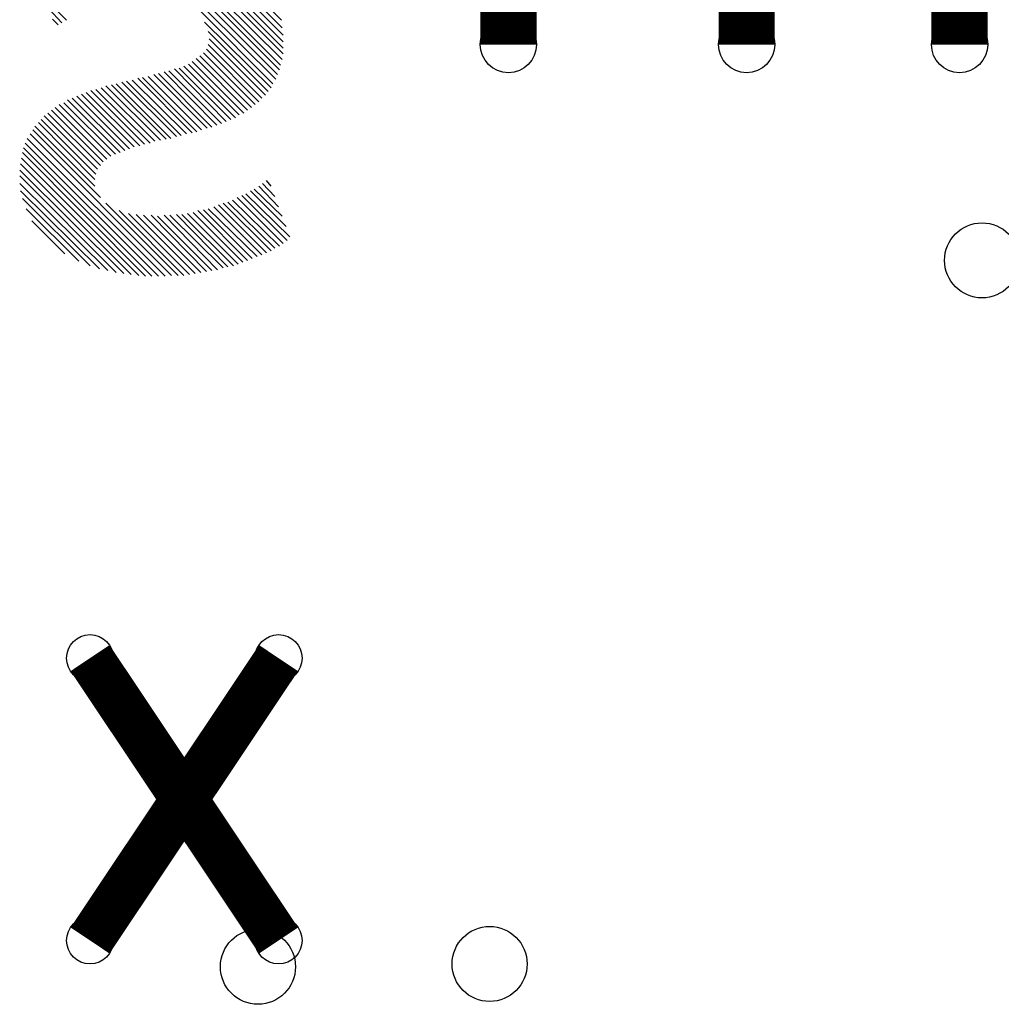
# Model space of a CAD drawing. Extents: x 0 to 23.8, y 0 to 22.7.
# Tile 8 of 14: x 12.2 to 14.9, y 12.5 to 15.2. Entities that reach past the tile are written whole.
import ezdxf

# ---------------------------------------------------------------- set-up
doc = ezdxf.new("R2010")
doc.units = 0
doc.layers.get('0').update_dxf_attribs({"linetype": 'CONTINUOUS'})
doc.layers.add('XIAOESP32C3_GBO', color=7, linetype='CONTINUOUS')
doc.layers.add('XIAOESP32C3_TXT', color=14, linetype='CONTINUOUS')

# ---------------------------------------------------------------- blocks, each defined once
blk = doc.blocks.new('ROUND_14')
blk.add_circle((0, 0), 0.0635)
blk = doc.blocks.new('ROUND_12')
blk.add_circle((0, 0), 0.0762)
blk = doc.blocks.new('ROUND_3')
blk.add_circle((0, 0), 0)
blk = doc.blocks.new('ROUND_24')
blk.add_circle((0, 0), 0.1016)

msp = doc.modelspace()

# ---------------------------------------------------------------- linework, layer by layer
at = {"layer": 'XIAOESP32C3_GBO'}
for points, const_width in [([(13.55598, 15.08506), (13.55598, 15.9512)], 0.1524), ([(14.20114, 15.66164), (14.20114, 15.08506)], 0.1524), ([(14.77772, 15.08506), (14.77772, 15.66164)], 0.1524), ([(12.93368, 12.65936), (12.42314, 13.4239)], 0.127), ([(12.42314, 12.65936), (12.93368, 13.4239)], 0.127)]:
    msp.add_lwpolyline(points, dxfattribs=dict(at, const_width=const_width))
for points in [[(12.91844, 14.97838), (12.53236, 15.367)], [(12.5476, 15.367), (12.92606, 14.99108)], [(12.93114, 15.00378), (12.56538, 15.36954)], [(12.58316, 15.36954), (12.93622, 15.01648)], [(12.93876, 15.02918), (12.60094, 15.367)], [(12.61872, 15.367), (12.94384, 15.04442)], [(12.94638, 15.05966), (12.63904, 15.367)], [(12.65936, 15.36446), (12.94638, 15.0749)], [(12.94638, 15.09268), (12.67968, 15.35938)], [(12.7, 15.35684), (12.94638, 15.11046)], [(12.94384, 15.13078), (12.7254, 15.35176)], [(12.74826, 15.34414), (12.9413, 15.1511)], [(12.35964, 15.1511), (12.30122, 15.20952)], [(12.31138, 15.18158), (12.34694, 15.14348)], [(12.33678, 15.1384), (12.32154, 15.15364)], [(12.91336, 14.96822), (12.73302, 15.14602)], [(12.74318, 15.12062), (12.90574, 14.95806)], [(12.89812, 14.9479), (12.74572, 15.1003)], [(12.73048, 15.0622), (12.87018, 14.9225)], [(12.88034, 14.93012), (12.7381, 15.07236)], [(12.74318, 15.08506), (12.88796, 14.94028)], [(12.8397, 14.89964), (12.7, 15.03934)], [(12.71016, 15.04696), (12.84986, 14.90726)], [(12.86002, 14.91488), (12.72032, 15.05458)], [(12.76604, 14.86662), (12.6238, 15.0114)], [(12.6365, 15.01394), (12.77874, 14.8717)], [(12.79144, 14.87678), (12.65174, 15.01902)], [(12.66444, 15.02156), (12.80414, 14.88186)], [(12.81684, 14.88694), (12.67714, 15.02664)], [(12.68984, 15.03172), (12.827, 14.89456)], [(12.65682, 14.83614), (12.5095, 14.98346)], [(12.5222, 14.986), (12.66952, 14.83868)], [(12.68476, 14.84376), (12.53744, 14.98854)], [(12.55268, 14.99362), (12.7, 14.8463)], [(12.7127, 14.84884), (12.56538, 14.99616)], [(12.58062, 14.9987), (12.7254, 14.85392)], [(12.74064, 14.859), (12.59586, 15.00378)], [(12.60856, 15.00632), (12.75334, 14.86154)], [(12.41298, 14.95552), (12.55776, 14.81074)], [(12.57046, 14.81582), (12.42568, 14.9606)], [(12.43838, 14.96314), (12.5857, 14.81836)], [(12.5984, 14.82344), (12.45362, 14.96822)], [(12.46632, 14.9733), (12.61364, 14.82598)], [(12.62888, 14.82852), (12.48156, 14.97584)], [(12.49426, 14.97838), (12.64158, 14.83106)], [(12.50442, 14.79296), (12.36218, 14.9352)], [(12.37488, 14.94028), (12.51712, 14.79804)], [(12.52982, 14.80312), (12.38758, 14.94536)], [(12.40028, 14.95044), (12.54252, 14.8082)], [(12.4587, 14.76756), (12.319, 14.90726)], [(12.32916, 14.91488), (12.46886, 14.77518)], [(12.47902, 14.7828), (12.33932, 14.9225)], [(12.35202, 14.92758), (12.49172, 14.78788)], [(12.29106, 14.88186), (12.43838, 14.73454)], [(12.44346, 14.74724), (12.29868, 14.89202)], [(12.30884, 14.89964), (12.45108, 14.7574)], [(12.45108, 14.67104), (12.2682, 14.85392)], [(12.27328, 14.86408), (12.43584, 14.70152)], [(12.43584, 14.7193), (12.28344, 14.87424)], [(12.25296, 14.83106), (12.62634, 14.45768)], [(12.26058, 14.84376), (12.64412, 14.46022)], [(12.2428, 14.80566), (12.59078, 14.45768)], [(12.60856, 14.45768), (12.24788, 14.81836)], [(12.23772, 14.77772), (12.55522, 14.46022)], [(12.573, 14.45768), (12.24026, 14.79296)], [(12.23264, 14.7447), (12.51458, 14.4653)], [(12.5349, 14.46276), (12.23518, 14.76248)], [(12.49426, 14.46784), (12.23264, 14.72946)], [(12.91336, 14.70152), (12.90066, 14.71676)], [(12.23264, 14.70914), (12.4714, 14.47292)], [(12.44854, 14.478), (12.23518, 14.68882)], [(12.954, 14.5923), (12.85748, 14.68882)], [(12.86764, 14.6939), (12.94384, 14.62024)], [(12.93368, 14.64564), (12.88034, 14.70152)], [(12.8905, 14.70914), (12.92352, 14.67358)], [(12.24026, 14.6685), (12.42314, 14.48562)], [(12.93622, 14.53896), (12.80922, 14.66342)], [(12.82192, 14.67104), (12.94638, 14.54658)], [(12.95654, 14.5542), (12.83462, 14.67612)], [(12.84478, 14.6812), (12.96416, 14.56436)], [(12.39266, 14.49832), (12.25042, 14.64056)], [(12.6619, 14.46022), (12.46632, 14.6558)], [(12.50188, 14.63548), (12.67714, 14.46022)], [(12.71524, 14.63548), (12.84986, 14.50086)], [(12.86256, 14.50594), (12.73048, 14.63802)], [(12.74318, 14.64056), (12.87526, 14.51102)], [(12.88796, 14.5161), (12.75842, 14.64564)], [(12.77112, 14.65072), (12.90066, 14.52118)], [(12.91336, 14.52626), (12.78382, 14.6558)], [(12.79652, 14.65834), (12.92352, 14.53388)], [(12.69238, 14.46276), (12.52728, 14.62786)], [(12.5476, 14.62532), (12.70762, 14.4653)], [(12.72286, 14.46784), (12.56792, 14.62278)], [(12.58824, 14.62278), (12.7381, 14.47038)], [(12.75334, 14.47292), (12.60602, 14.62024)], [(12.6238, 14.62278), (12.76858, 14.47546)], [(12.78382, 14.48054), (12.63904, 14.62278)], [(12.65682, 14.62532), (12.79652, 14.48308)], [(12.81176, 14.48562), (12.67206, 14.62532)], [(12.6873, 14.62786), (12.82446, 14.4907)], [(12.83716, 14.49578), (12.70254, 14.6304)], [(12.26566, 14.60754), (12.35456, 14.51864)]]:
    msp.add_lwpolyline(points, dxfattribs=at)

# ---------------------------------------------------------------- block references
for name, p in [('ROUND_3', (12.35964, 15.1511)), ('ROUND_3', (12.9413, 15.1511)), ('ROUND_3', (12.73302, 15.14602)), ('ROUND_3', (12.34694, 15.14348)), ('ROUND_12', (13.55598, 15.08506)), ('ROUND_12', (14.20114, 15.08506)), ('ROUND_12', (14.77772, 15.08506)), ('ROUND_3', (12.33678, 15.1384)), ('ROUND_3', (12.94384, 15.13078)), ('ROUND_3', (12.74318, 15.12062)), ('ROUND_3', (12.94638, 15.11046)), ('ROUND_3', (12.74572, 15.1003)), ('ROUND_3', (12.94638, 15.09268)), ('ROUND_3', (12.74318, 15.08506)), ('ROUND_3', (12.94638, 15.0749)), ('ROUND_3', (12.7381, 15.07236)), ('ROUND_3', (12.73048, 15.0622)), ('ROUND_3', (12.94638, 15.05966)), ('ROUND_3', (12.72032, 15.05458)), ('ROUND_3', (12.71016, 15.04696)), ('ROUND_3', (12.94384, 15.04442)), ('ROUND_3', (12.7, 15.03934)), ('ROUND_3', (12.68984, 15.03172)), ('ROUND_3', (12.93876, 15.02918)), ('ROUND_3', (12.67714, 15.02664)), ('ROUND_3', (12.66444, 15.02156)), ('ROUND_3', (12.65174, 15.01902)), ('ROUND_3', (12.93622, 15.01648)), ('ROUND_3', (12.6365, 15.01394)), ('ROUND_3', (12.6238, 15.0114)), ('ROUND_3', (12.60856, 15.00632)), ('ROUND_3', (12.93114, 15.00378)), ('ROUND_3', (12.59586, 15.00378)), ('ROUND_3', (12.58062, 14.9987)), ('ROUND_3', (12.56538, 14.99616)), ('ROUND_3', (12.55268, 14.99362)), ('ROUND_3', (12.92606, 14.99108)), ('ROUND_3', (12.53744, 14.98854)), ('ROUND_3', (12.5222, 14.986)), ('ROUND_3', (12.5095, 14.98346)), ('ROUND_3', (12.91844, 14.97838)), ('ROUND_3', (12.49426, 14.97838)), ('ROUND_3', (12.48156, 14.97584)), ('ROUND_3', (12.46632, 14.9733)), ('ROUND_3', (12.91336, 14.96822)), ('ROUND_3', (12.45362, 14.96822)), ('ROUND_3', (12.43838, 14.96314)), ('ROUND_3', (12.42568, 14.9606)), ('ROUND_3', (12.90574, 14.95806)), ('ROUND_3', (12.41298, 14.95552)), ('ROUND_3', (12.40028, 14.95044)), ('ROUND_3', (12.89812, 14.9479)), ('ROUND_3', (12.38758, 14.94536)), ('ROUND_3', (12.37488, 14.94028)), ('ROUND_3', (12.88796, 14.94028)), ('ROUND_3', (12.36218, 14.9352)), ('ROUND_3', (12.88034, 14.93012)), ('ROUND_3', (12.35202, 14.92758)), ('ROUND_3', (12.33932, 14.9225)), ('ROUND_3', (12.87018, 14.9225)), ('ROUND_3', (12.32916, 14.91488)), ('ROUND_3', (12.86002, 14.91488)), ('ROUND_3', (12.319, 14.90726)), ('ROUND_3', (12.84986, 14.90726)), ('ROUND_3', (12.30884, 14.89964)), ('ROUND_3', (12.8397, 14.89964)), ('ROUND_3', (12.827, 14.89456)), ('ROUND_3', (12.29868, 14.89202)), ('ROUND_3', (12.81684, 14.88694)), ('ROUND_3', (12.29106, 14.88186)), ('ROUND_3', (12.80414, 14.88186)), ('ROUND_3', (12.79144, 14.87678)), ('ROUND_3', (12.28344, 14.87424)), ('ROUND_3', (12.77874, 14.8717)), ('ROUND_3', (12.76604, 14.86662)), ('ROUND_3', (12.27328, 14.86408)), ('ROUND_3', (12.75334, 14.86154)), ('ROUND_3', (12.74064, 14.859)), ('ROUND_3', (12.2682, 14.85392)), ('ROUND_3', (12.7254, 14.85392)), ('ROUND_3', (12.7127, 14.84884)), ('ROUND_3', (12.7, 14.8463)), ('ROUND_3', (12.26058, 14.84376)), ('ROUND_3', (12.68476, 14.84376)), ('ROUND_3', (12.66952, 14.83868)), ('ROUND_3', (12.65682, 14.83614)), ('ROUND_3', (12.64158, 14.83106)), ('ROUND_3', (12.25296, 14.83106)), ('ROUND_3', (12.62888, 14.82852)), ('ROUND_3', (12.61364, 14.82598)), ('ROUND_3', (12.5984, 14.82344)), ('ROUND_3', (12.5857, 14.81836)), ('ROUND_3', (12.24788, 14.81836)), ('ROUND_3', (12.57046, 14.81582)), ('ROUND_3', (12.55776, 14.81074)), ('ROUND_3', (12.54252, 14.8082)), ('ROUND_3', (12.2428, 14.80566)), ('ROUND_3', (12.52982, 14.80312)), ('ROUND_3', (12.51712, 14.79804)), ('ROUND_3', (12.50442, 14.79296)), ('ROUND_3', (12.24026, 14.79296)), ('ROUND_3', (12.49172, 14.78788)), ('ROUND_3', (12.47902, 14.7828)), ('ROUND_3', (12.23772, 14.77772)), ('ROUND_3', (12.46886, 14.77518)), ('ROUND_3', (12.4587, 14.76756)), ('ROUND_3', (12.23518, 14.76248)), ('ROUND_3', (12.45108, 14.7574)), ('ROUND_3', (12.44346, 14.74724)), ('ROUND_3', (12.23264, 14.7447)), ('ROUND_3', (12.43838, 14.73454)), ('ROUND_3', (12.23264, 14.72946)), ('ROUND_3', (12.43584, 14.7193)), ('ROUND_3', (12.90066, 14.71676)), ('ROUND_3', (12.8905, 14.70914)), ('ROUND_3', (12.23264, 14.70914)), ('ROUND_3', (12.43584, 14.70152)), ('ROUND_3', (12.88034, 14.70152)), ('ROUND_3', (12.91336, 14.70152)), ('ROUND_3', (12.86764, 14.6939)), ('ROUND_3', (12.85748, 14.68882)), ('ROUND_3', (12.23518, 14.68882)), ('ROUND_3', (12.84478, 14.6812)), ('ROUND_3', (12.83462, 14.67612)), ('ROUND_3', (12.92352, 14.67358)), ('ROUND_3', (12.45108, 14.67104)), ('ROUND_3', (12.82192, 14.67104)), ('ROUND_3', (12.24026, 14.6685)), ('ROUND_3', (12.80922, 14.66342)), ('ROUND_3', (12.79652, 14.65834)), ('ROUND_3', (12.46632, 14.6558)), ('ROUND_3', (12.78382, 14.6558)), ('ROUND_3', (12.77112, 14.65072)), ('ROUND_3', (12.75842, 14.64564)), ('ROUND_3', (12.93368, 14.64564)), ('ROUND_3', (12.74318, 14.64056)), ('ROUND_3', (12.25042, 14.64056)), ('ROUND_3', (12.73048, 14.63802)), ('ROUND_3', (12.50188, 14.63548)), ('ROUND_3', (12.71524, 14.63548)), ('ROUND_3', (12.70254, 14.6304)), ('ROUND_3', (12.52728, 14.62786)), ('ROUND_3', (12.6873, 14.62786)), ('ROUND_3', (12.5476, 14.62532)), ('ROUND_3', (12.65682, 14.62532)), ('ROUND_3', (12.67206, 14.62532)), ('ROUND_3', (12.56792, 14.62278)), ('ROUND_3', (12.58824, 14.62278)), ('ROUND_3', (12.6238, 14.62278)), ('ROUND_3', (12.63904, 14.62278)), ('ROUND_3', (12.60602, 14.62024)), ('ROUND_3', (12.94384, 14.62024)), ('ROUND_3', (12.26566, 14.60754)), ('ROUND_3', (12.954, 14.5923)), ('ROUND_3', (12.96416, 14.56436)), ('ROUND_3', (12.95654, 14.5542)), ('ROUND_3', (12.94638, 14.54658)), ('ROUND_3', (12.93622, 14.53896)), ('ROUND_3', (12.92352, 14.53388)), ('ROUND_3', (12.91336, 14.52626)), ('ROUND_3', (12.90066, 14.52118)), ('ROUND_3', (12.35456, 14.51864)), ('ROUND_3', (12.88796, 14.5161)), ('ROUND_3', (12.87526, 14.51102)), ('ROUND_3', (12.86256, 14.50594)), ('ROUND_3', (12.84986, 14.50086)), ('ROUND_3', (12.39266, 14.49832)), ('ROUND_3', (12.83716, 14.49578)), ('ROUND_3', (12.82446, 14.4907)), ('ROUND_3', (12.81176, 14.48562)), ('ROUND_3', (12.42314, 14.48562)), ('ROUND_3', (12.79652, 14.48308)), ('ROUND_3', (12.78382, 14.48054)), ('ROUND_3', (12.44854, 14.478)), ('ROUND_3', (12.76858, 14.47546)), ('ROUND_3', (12.75334, 14.47292)), ('ROUND_3', (12.4714, 14.47292)), ('ROUND_3', (12.7381, 14.47038)), ('ROUND_3', (12.72286, 14.46784)), ('ROUND_3', (12.49426, 14.46784)), ('ROUND_3', (12.70762, 14.4653)), ('ROUND_3', (12.51458, 14.4653)), ('ROUND_3', (12.69238, 14.46276)), ('ROUND_3', (12.5349, 14.46276)), ('ROUND_3', (12.64412, 14.46022)), ('ROUND_3', (12.6619, 14.46022)), ('ROUND_3', (12.67714, 14.46022)), ('ROUND_3', (12.55522, 14.46022)), ('ROUND_3', (12.62634, 14.45768)), ('ROUND_3', (12.60856, 14.45768)), ('ROUND_3', (12.59078, 14.45768)), ('ROUND_3', (12.573, 14.45768)), ('ROUND_14', (12.42314, 13.4239)), ('ROUND_14', (12.93368, 13.4239)), ('ROUND_14', (12.42314, 12.65936)), ('ROUND_14', (12.93368, 12.65936))]:
    msp.add_blockref(name, p, dxfattribs=at)
at = {"layer": 'XIAOESP32C3_TXT'}
for p in [(14.83868, 14.50086), (12.8778, 12.58824), (13.50518, 12.59586)]:
    msp.add_blockref('ROUND_24', p, dxfattribs=at)

doc.saveas('drawing.dxf')
